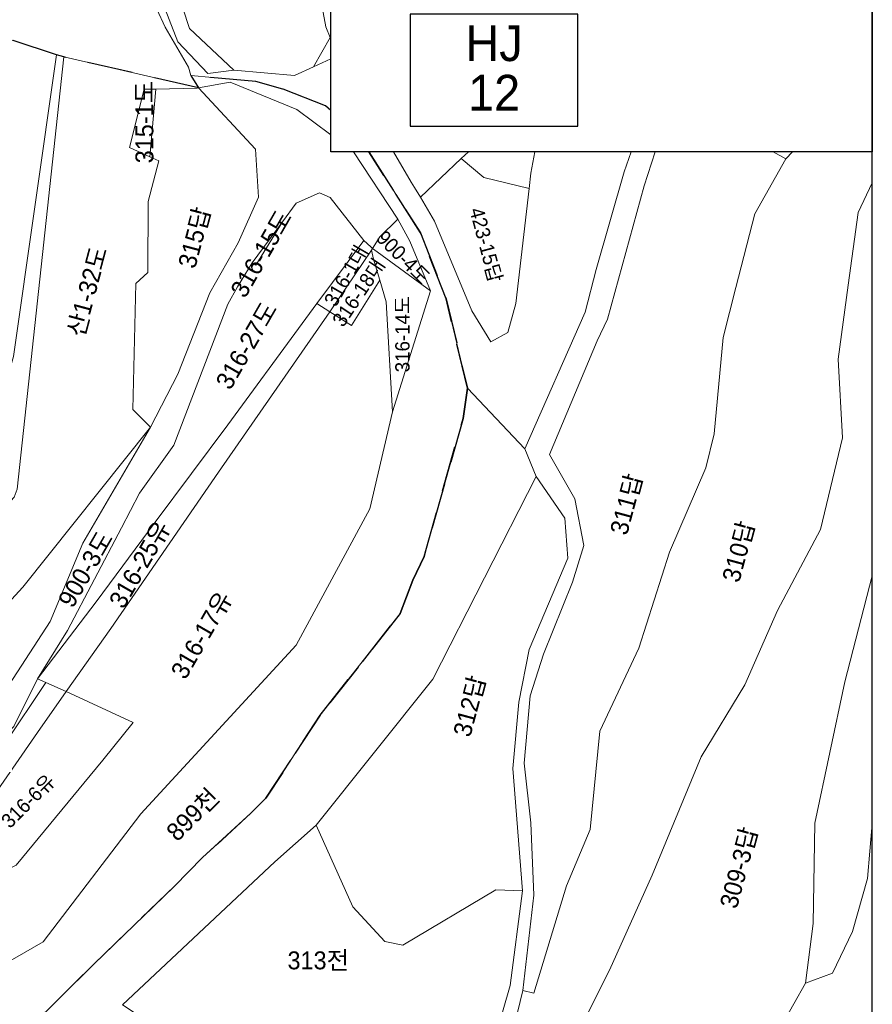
# Model space of a CAD drawing. Header units: metres. Extents: x 183400 to 184400, y 422200 to 427800.
# Tile 210 of 221: x 184081 to 184200, y 427591 to 427728. Entities that reach past the tile are written whole.
import ezdxf
from ezdxf.enums import TextEntityAlignment as Align

# ---------------------------------------------------------------- set-up
doc = ezdxf.new("R2010")
doc.units = ezdxf.units.M
doc.linetypes.add('DASHED2', pattern=[9.525, 6.35, -3.175])
doc.layers.add('동별경계', color=3, linetype='DASHED2')
doc.layers.add('일람표', color=7, linetype='Continuous')
doc.layers.add('지번', color=252, linetype='Continuous', lineweight=5)
doc.layers.add('지적', color=252, linetype='Continuous', lineweight=5)
doc.styles.add('CGS', font='Dotum.ttf')
doc.styles.add('UPM', font='Gulim.ttf')

msp = doc.modelspace()

# ---------------------------------------------------------------- linework, layer by layer
at = {"layer": '동별경계', "linetype": 'DASHED2'}
for points in [[(184124.38, 427715.58), (184123.64, 427716.24), (184117.67, 427718.55), (184113.9, 427719.62), (184104.83, 427720.44), (184105.9, 427718.74), (184087.06, 427723.04), (184086.04, 427723.33), (184026.91, 427742.92), (183994.06, 427785.38), (183983.97, 427800)], [(184129.67, 427709.79), (184136.9, 427698.47), (184140.46, 427689.28), (184143.46, 427676.78), (184142.83, 427672.56), (184137.39, 427653.31), (184135.81, 427650.01), (184134.06, 427645.33), (184122.88, 427631.12), (184115.28, 427619.53), (184113.18, 427617.44), (184106.46, 427611.25), (184102.51, 427607.24), (184091.25, 427596.38), (184081.66, 427586.88), (184079.66, 427587.22), (184065.11, 427574.84), (184047.95, 427560.53), (184041.1, 427554.47), (184031.02, 427544.67), (184021.86, 427535.53), (184011.73, 427513.64), (184006.48, 427490.42), (183996.67, 427471.27)], [(184081.66, 427586.88), (184091.25, 427596.38), (184102.51, 427607.24), (184106.46, 427611.25), (184113.18, 427617.44), (184115.28, 427619.53), (184122.88, 427631.12), (184134.06, 427645.33), (184135.81, 427650.01), (184137.39, 427653.31), (184142.83, 427672.56), (184143.46, 427676.78), (184140.46, 427689.28), (184136.9, 427698.47), (184129.67, 427709.79)]]:
    msp.add_lwpolyline(points, dxfattribs=at)
at = {"layer": '일람표'}
for points in [[(183600, 427400), (184200, 427400), (184200, 427800), (183600, 427800)], [(184200, 427709.79), (184124.38, 427709.79), (184124.38, 427800), (184200, 427800)]]:
    msp.add_lwpolyline(points, close=True, dxfattribs=at)
at = {"layer": '일람표', "linetype": 'Continuous', "flags": 128}
msp.add_lwpolyline([(184135.45, 427713.4), (184158.88, 427713.4), (184158.88, 427729.02), (184135.45, 427729.02)], close=True, dxfattribs=at)
at = {"layer": '지적', "linetype": 'Continuous'}
for points in [[(183983.97, 427800), (183994.06, 427785.38), (184026.91, 427742.92), (184086.04, 427723.33), (184087.06, 427723.04), (184105.9, 427718.74), (184104.83, 427720.44), (184104.48, 427721.6), (184101.22, 427727.19), (184100.07, 427729.73), (184098.33, 427735.01), (184096.01, 427753.7), (184093.74, 427754.93), (184093.99, 427768.82), (184099.81, 427789.51), (184100.69, 427797.92), (184100.39, 427800)], [(184107.1, 427800), (184107.02, 427797.18), (184102.65, 427781.08), (184102.42, 427779.69), (184100.47, 427768.08), (184098.35, 427755.52), (184099.34, 427734.55), (184103.01, 427725.15), (184107.19, 427720.74), (184110.81, 427721.18), (184104.61, 427727.01), (184101.78, 427735.71), (184101.73, 427742.99), (184101.66, 427752.47), (184101.62, 427758.72), (184102.95, 427766.78), (184103.09, 427767.58), (184105.25, 427778.41), (184109.01, 427792.42), (184109.07, 427793.12), (184109.6, 427800)], [(183973.61, 427650.98), (183987.78, 427644.66), (184006.63, 427636.3), (184003.14, 427624.64), (184011.52, 427610.11), (184041.81, 427620.06), (184041.91, 427636.74), (184045.96, 427638.93), (184059.82, 427649.02), (184076.04, 427667.53), (184080.03, 427681.21), (184086.04, 427723.33), (184026.91, 427742.92), (183994.06, 427785.38), (183973.47, 427751.62)], [(184124.38, 427755.54), (184123.66, 427752.56), (184123.17, 427750.52), (184122.52, 427743.11), (184121.95, 427736.57), (184123.67, 427727.23), (184124.25, 427725.77), (184124.38, 427725.99)], [(184122.52, 427743.11), (184101.73, 427742.99), (184101.78, 427735.71), (184104.61, 427727.01), (184110.81, 427721.18), (184119.31, 427720.47), (184121.95, 427721.67), (184124.25, 427725.77), (184123.67, 427727.23), (184121.95, 427736.57), (184122.52, 427743.11)], [(184124.38, 427725.99), (184124.25, 427725.77), (184121.95, 427721.67), (184124.38, 427722.78)], [(184086.04, 427723.33), (184080.03, 427681.21), (184076.04, 427667.53), (184059.82, 427649.02), (184045.96, 427638.93), (184041.91, 427636.74), (184041.81, 427620.06), (184047.44, 427621.91), (184051.39, 427625.04), (184050.82, 427629.22), (184080.14, 427661.57), (184080.53, 427662.7), (184087.06, 427723.04), (184086.04, 427723.33)], [(184064.73, 427630.93), (184081.36, 427648.99), (184099.17, 427671.35), (184096.72, 427673.8), (184097.13, 427691.4), (184098.81, 427692.94), (184098.86, 427702.85), (184100.33, 427708.52), (184099.1, 427709.08), (184096.25, 427710.41), (184098.27, 427718.54), (184099.9, 427718.53), (184105.67, 427718.7), (184105.9, 427718.74), (184087.06, 427723.04)], [(184087.06, 427723.04), (184080.53, 427662.7)], [(184110.31, 427719.54), (184105.9, 427718.74), (184113.85, 427710.16), (184114.27, 427703.49), (184111.43, 427697.07), (184107.48, 427690.1), (184102.97, 427678.75), (184099.17, 427671.35), (184089.7, 427655.17), (184085.14, 427644.24), (184076.48, 427630.97)], [(184124.38, 427715.58), (184123.64, 427716.24), (184117.67, 427718.55), (184113.9, 427719.62), (184104.83, 427720.44)], [(184104.83, 427720.44), (184105.9, 427718.74), (184110.31, 427719.54), (184119.62, 427715.69), (184124.38, 427712.18)], [(184124.38, 427712.18), (184119.62, 427715.69), (184110.31, 427719.54)], [(184098.27, 427718.54), (184096.25, 427710.41), (184099.1, 427709.08), (184099.9, 427718.53), (184098.27, 427718.54)], [(184105.9, 427718.74), (184105.67, 427718.7), (184099.9, 427718.53), (184099.1, 427709.08), (184100.33, 427708.52), (184098.86, 427702.85), (184098.81, 427692.94), (184097.13, 427691.4), (184096.72, 427673.8), (184099.17, 427671.35), (184102.97, 427678.75), (184107.48, 427690.1), (184111.43, 427697.07), (184114.27, 427703.49), (184113.85, 427710.16), (184105.9, 427718.74)], [(184127.51, 427709.79), (184133.71, 427700.38), (184135.4, 427697.31), (184138.28, 427690.4), (184132.98, 427673.49), (184129.8, 427659.94), (184119.54, 427640.89), (184097.81, 427617.35), (184084.2, 427599.49), (184074.04, 427593.65), (184069.6, 427589.12)], [(184080.08, 427629.56), (184083.41, 427636.22), (184087.58, 427642.96), (184095.12, 427657.28), (184097.63, 427662.14), (184102.44, 427668.86), (184109.99, 427688.55), (184111.31, 427690.95), (184113.38, 427694.3), (184117.59, 427700.02), (184119.51, 427702.62), (184122.79, 427704.05), (184124.26, 427703.4), (184128.95, 427697.42), (184129.96, 427696.52), (184130.18, 427696.32), (184131.2, 427697.91), (184133.71, 427700.38), (184127.51, 427709.79)], [(184081.66, 427586.88), (184091.25, 427596.38), (184102.51, 427607.24), (184106.46, 427611.25), (184113.18, 427617.44), (184115.28, 427619.53), (184122.88, 427631.12), (184134.06, 427645.33), (184135.81, 427650.01), (184137.39, 427653.31), (184142.83, 427672.56), (184143.46, 427676.78), (184140.46, 427689.28), (184136.9, 427698.47), (184129.67, 427709.79)], [(184133.12, 427709.79), (184135.59, 427705.54), (184136.04, 427704.83), (184136.89, 427703.46), (184142.58, 427708.85), (184143.58, 427709.79)], [(184142.58, 427708.85), (184136.89, 427703.46), (184138.84, 427700.1), (184144.07, 427687.59), (184146.71, 427683.25), (184149.07, 427684.59), (184150.2, 427688.63), (184152.05, 427704.66), (184145.73, 427706.2), (184142.58, 427708.85)], [(184143.58, 427709.79), (184142.58, 427708.85), (184145.73, 427706.2), (184152.05, 427704.66), (184152.3, 427706.83), (184152.88, 427709.79)], [(184166.31, 427709.79), (184165.32, 427706.99), (184161.41, 427693.36), (184159.87, 427687.39), (184151.48, 427668.31), (184153.06, 427664.48), (184157.06, 427658.64), (184157.48, 427653.08), (184152.09, 427640.31), (184150.64, 427632.94), (184149.78, 427623.67), (184151.15, 427606.61), (184149.41, 427593.38), (184146.56, 427583.53)], [(184188.85, 427709.79), (184187.92, 427708.8), (184183.59, 427701.13), (184180.92, 427690.86), (184179.18, 427683.87), (184177.93, 427670.4), (184176.74, 427665.69), (184171.67, 427653.92), (184167.39, 427640.5), (184161.94, 427628.91), (184160.58, 427615.17), (184157.3, 427607.3), (184152.71, 427592.3), (184151.2, 427592.68), (184148.94, 427583.49)], [(184148.94, 427583.49), (184151.2, 427592.68), (184152.73, 427606.02), (184152.3, 427616.09), (184151.38, 427624.42), (184152.22, 427633.86), (184154.05, 427639.64), (184158.13, 427649.7), (184159.7, 427654.82), (184158.45, 427661.33), (184154.9, 427667.54), (184161.57, 427683.41), (184163.02, 427686.44), (184168.11, 427705.03), (184169.68, 427709.79)], [(184169.68, 427709.79), (184168.11, 427705.03), (184163.02, 427686.44), (184161.57, 427683.41), (184154.9, 427667.54), (184158.45, 427661.33), (184159.7, 427654.82), (184158.13, 427649.7), (184154.05, 427639.64), (184152.22, 427633.86), (184151.38, 427624.42), (184152.3, 427616.09), (184152.73, 427606.02), (184151.2, 427592.68), (184152.71, 427592.3), (184157.3, 427607.3), (184160.58, 427615.17), (184161.94, 427628.91), (184167.39, 427640.5), (184171.67, 427653.92), (184176.74, 427665.69), (184177.93, 427670.4), (184179.18, 427683.87), (184180.92, 427690.86), (184183.59, 427701.13), (184187.92, 427708.8), (184186.13, 427709.79)], [(184186.13, 427709.79), (184187.92, 427708.8), (184188.85, 427709.79)], [(184200, 427705.49), (184198.04, 427701.35), (184196.64, 427691.16), (184195.25, 427680.83), (184195.82, 427669.85), (184192.77, 427657.08), (184186.76, 427645.77), (184182.21, 427635.37), (184176.07, 427625.34), (184169.26, 427608.8), (184163.3, 427595.54), (184158.97, 427586.92), (184157.79, 427581.05), (184159.22, 427574.55), (184162.74, 427569.22), (184177.23, 427564.64), (184180.97, 427571.39), (184185.78, 427585.04), (184190.68, 427593.7), (184191.74, 427602.06), (184191.98, 427616.04), (184196.14, 427635.78), (184200, 427650.59)], [(184158.97, 427586.92), (184163.3, 427595.54), (184169.26, 427608.8), (184176.07, 427625.34), (184182.21, 427635.37), (184186.76, 427645.77), (184192.77, 427657.08), (184195.82, 427669.85), (184195.25, 427680.83), (184196.64, 427691.16), (184198.04, 427701.35), (184200, 427705.49)], [(184122.79, 427704.05), (184119.51, 427702.62), (184117.59, 427700.02), (184113.9, 427693.99), (184113.38, 427694.3), (184111.31, 427690.95), (184109.99, 427688.55), (184102.44, 427668.86), (184097.63, 427662.14), (184095.12, 427657.28), (184087.58, 427642.96), (184083.41, 427636.22), (184091.58, 427646.94), (184099.81, 427658.1), (184109.99, 427671.7), (184120.36, 427685.83), (184122.43, 427688.6), (184128.95, 427697.42), (184124.26, 427703.4), (184122.79, 427704.05)], [(184133.71, 427700.38), (184131.2, 427697.91), (184130.18, 427696.32), (184130.33, 427696.19), (184138.28, 427690.4), (184135.4, 427697.31), (184133.71, 427700.38)], [(184117.59, 427700.02), (184113.38, 427694.3), (184113.9, 427693.99), (184117.59, 427700.02)], [(184128.95, 427697.42), (184122.43, 427688.6), (184124.21, 427687.46), (184130.03, 427696.08), (184130.18, 427696.32), (184129.96, 427696.52), (184128.95, 427697.42)], [(184130.18, 427696.32), (184130.03, 427696.08), (184130.33, 427694.8), (184131.19, 427691.88), (184132.08, 427688.84), (184132.98, 427673.49), (184138.28, 427690.4), (184130.33, 427696.19), (184130.18, 427696.32)], [(184130.03, 427696.08), (184124.21, 427687.46), (184127.23, 427685.53), (184131.19, 427691.88), (184130.33, 427694.8), (184130.03, 427696.08)], [(184074.04, 427593.65), (184084.2, 427599.49), (184097.81, 427617.35), (184119.54, 427640.89), (184129.8, 427659.94), (184132.98, 427673.49), (184132.08, 427688.84), (184131.19, 427691.88)], [(184131.19, 427691.88), (184127.23, 427685.53), (184124.21, 427687.46), (184108.68, 427665.05), (184093.61, 427643.24), (184087.39, 427634.46), (184096.77, 427630.13), (184092.5, 427624.87), (184090.76, 427622.71), (184080.42, 427610.2)], [(184122.43, 427688.6), (184120.36, 427685.83), (184109.99, 427671.7), (184099.81, 427658.1), (184091.58, 427646.94), (184083.41, 427636.22), (184084.56, 427635.72), (184087.39, 427634.46), (184093.61, 427643.24), (184108.68, 427665.05), (184124.21, 427687.46), (184122.43, 427688.6)], [(184143.46, 427676.78), (184142.83, 427672.56), (184137.39, 427653.31), (184135.81, 427650.01), (184134.06, 427645.33), (184122.88, 427631.12), (184115.28, 427619.53), (184113.18, 427617.44), (184106.46, 427611.25), (184102.51, 427607.24), (184091.25, 427596.38), (184081.66, 427586.88)], [(184095.24, 427590.68), (184116.56, 427610.65), (184122.31, 427615.79), (184138.61, 427636.16), (184153.06, 427664.48), (184151.48, 427668.31), (184143.46, 427676.78)], [(184099.17, 427671.35), (184081.36, 427648.99), (184064.73, 427630.93), (184058.9, 427624.11), (184042.07, 427610.55), (184055.62, 427612.91), (184062.04, 427616.77), (184076.48, 427630.97), (184085.14, 427644.24), (184089.7, 427655.17), (184099.17, 427671.35)], [(184153.06, 427664.48), (184138.61, 427636.16), (184122.31, 427615.79), (184127.44, 427604.36), (184131.89, 427599.52), (184134.41, 427599.04), (184147.43, 427606.73), (184151.15, 427606.61), (184149.78, 427623.67), (184150.64, 427632.94), (184152.09, 427640.31), (184157.48, 427653.08), (184157.06, 427658.64), (184153.06, 427664.48)], [(184200, 427650.59), (184196.14, 427635.78), (184191.98, 427616.04), (184191.74, 427602.06), (184190.68, 427593.7), (184194.46, 427595.1), (184197.23, 427600.95), (184199.33, 427608.31), (184200, 427615.97)], [(184084.56, 427635.72), (184078.84, 427627.14), (184074.53, 427620.94), (184071.4, 427618.49), (184062.92, 427607.1), (184067.88, 427606.55), (184072.99, 427613.78), (184083.38, 427628.7), (184087.39, 427634.46), (184084.56, 427635.72)], [(184083.41, 427636.22), (184080.08, 427629.56), (184064.27, 427613.05), (184067.81, 427615.88), (184071.4, 427618.49), (184074.53, 427620.94), (184078.84, 427627.14), (184084.56, 427635.72), (184083.41, 427636.22)], [(184087.39, 427634.46), (184083.38, 427628.7), (184072.99, 427613.78), (184067.88, 427606.55), (184068.29, 427606.51), (184074.32, 427607.23), (184080.42, 427610.2), (184090.76, 427622.71), (184092.5, 427624.87), (184096.77, 427630.13), (184087.39, 427634.46)], [(184122.31, 427615.79), (184116.56, 427610.65), (184095.24, 427590.68), (184104.94, 427584.29), (184108.04, 427581.97), (184111.12, 427581.4), (184144.07, 427573.6), (184148.41, 427579.2), (184146.56, 427583.53), (184149.41, 427593.38), (184151.15, 427606.61), (184147.43, 427606.73), (184134.41, 427599.04), (184131.89, 427599.52), (184127.44, 427604.36), (184122.31, 427615.79)], [(184200, 427615.97), (184199.33, 427608.31), (184197.23, 427600.95), (184194.46, 427595.1), (184190.68, 427593.7), (184185.78, 427585.04), (184180.97, 427571.39), (184177.23, 427564.64), (184200, 427557.36)]]:
    msp.add_lwpolyline(points, dxfattribs=at)

# ---------------------------------------------------------------- texts
at = {"layer": '일람표', "linetype": 'Continuous', "style": 'CGS'}
msp.add_text('HJ', height=5, dxfattribs=at).set_placement((184147.17, 427724.97), align=Align.MIDDLE_CENTER)
msp.add_text('12', height=5, dxfattribs=at).set_placement((184147.17, 427715.55), align=Align.CENTER)
at = {"layer": '지번', "style": 'UPM'}
for s, height, rotation, p in [('315-1도', 2.5, 90, (184098.32, 427713.95)), ('315답', 2.5, 75, (184105.3, 427697.83)), ('316-15도', 2.5, 60, (184114.63, 427695.61)), ('423-15답', 2, 285, (184146.06, 427696.81)), ('900-4도', 2, 315, (184134.52, 427695.05)), ('산1-32도', 2.5, 75, (184090.31, 427690.31)), ('316-1대', 2, 60, (184126.47, 427692.5)), ('316-18대', 2, 56.0833, (184128.24, 427690.17)), ('316-14도', 2, 90, (184134.36, 427684.34)), ('316-27도', 2.5, 60, (184112.56, 427682.79)), ('311답', 2.5, 75, (184165.63, 427660.6)), ('316-25유', 2.5, 60, (184097.66, 427652.22)), ('310답', 2.5, 75, (184181.3, 427653.99)), ('900-3도', 2.5, 60, (184090.1, 427651.55)), ('316-17유', 2.5, 60, (184106.3, 427642.36)), ('312답', 2.5, 75, (184143.73, 427632.41)), ('316-6유', 2, 45, (184082.08, 427619.17)), ('899천', 2.5, 45, (184105.07, 427617.29)), ('309-3답', 2.5, 75, (184181.34, 427609.85))]:
    msp.add_text(s, height=height, rotation=rotation, dxfattribs=at).set_placement(p, align=Align.MIDDLE_CENTER)
msp.add_text('313전', height=2.5, dxfattribs=at).set_placement((184122.61, 427596.9), align=Align.MIDDLE_CENTER)

doc.saveas('drawing.dxf')
